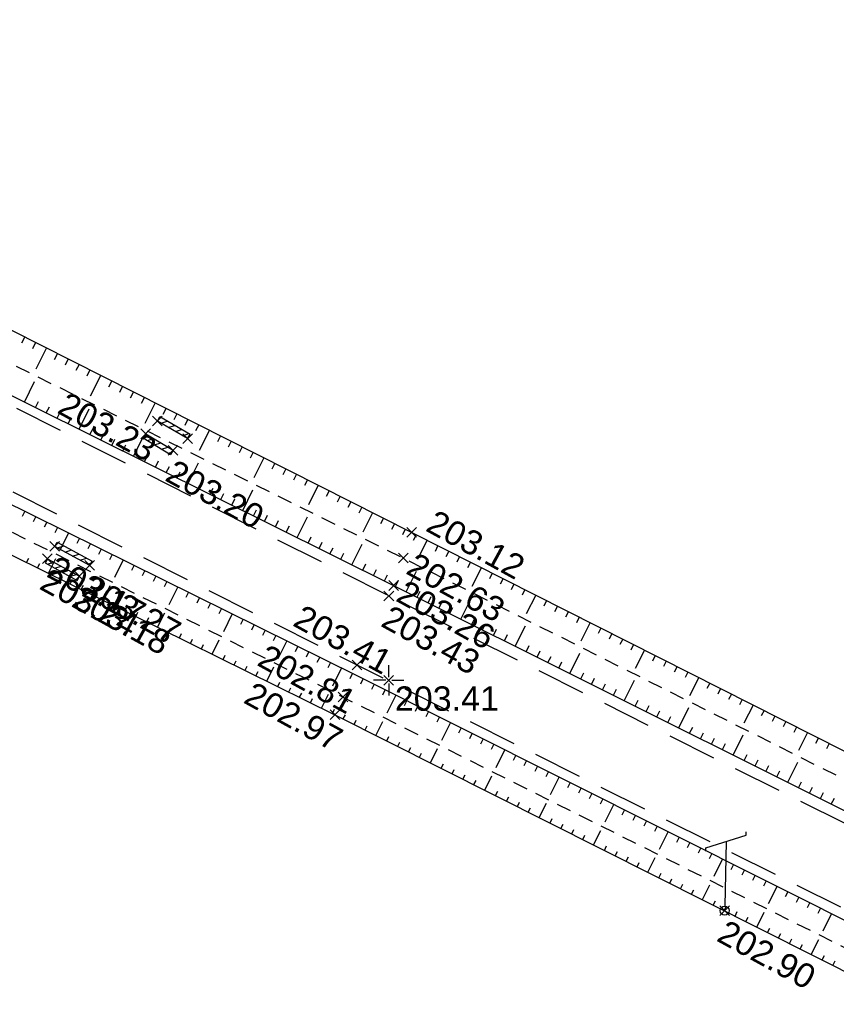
# Model space of a CAD drawing. Extents: x 1616800 to 1632437, y 2248456 to 2251974.
# Tile 229 of 256: x 1617927 to 1617961, y 2251645 to 2251686. Entities that reach past the tile are written whole.
import ezdxf
from ezdxf.enums import TextEntityAlignment as Align

# ---------------------------------------------------------------- set-up
doc = ezdxf.new("R2010")
doc.units = 0
doc.header["$LTSCALE"] = 2
doc.header["$PDMODE"] = 3
doc.header["$PDSIZE"] = 0.2
doc.linetypes.add('CHEMIN', pattern=[1.5, 1, -0.5])
doc.linetypes.add('FOSSE', pattern=[0.5, 0.3, -0.2])
doc.layers.get('0').update_dxf_attribs({"linetype": 'CONTINUOUS'})
for name, color, linetype in [('X-PTS TOPO-TEXTE TOPOALT', 8, 'CONTINUOUS'), ('X-PTS TOPO-TOPOPOINT', 8, 'CONTINUOUS'), ('Y-FDP TOPO-TOP_AXE_FOSSE', 8, 'CONTINUOUS'), ('Y-FDP TOPO-TOP_BARBULE', 8, 'CONTINUOUS'), ('Y-FDP TOPO-TOP_BATI', 8, 'CONTINUOUS'), ('Y-FDP TOPO-TOP_BORNE', 8, 'CONTINUOUS'), ('Y-FDP TOPO-TOP_TALUS', 8, 'CONTINUOUS'), ('Y-FDP TOPO-TOP_VOIRIE', 8, 'CHEMIN'), ('Y-RESEAU EXISTANT FDP-TOP_PTT_symb', 3, 'CONTINUOUS')]:
    doc.layers.add(name, color=color, linetype=linetype)
doc.styles.get("Standard").update_dxf_attribs({"font": 'arial.ttf'})
pattern_1 = [(18, (0, 0), (-0.078490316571, 0.24156835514), [])]

# ---------------------------------------------------------------- blocks, each defined once
blk = doc.blocks.new('TCPOINT')
at = {"color": 0}
blk.add_point((0, 0), dxfattribs=at)
at = {"layer": 'X-PTS TOPO-TEXTE TOPOALT'}
blk.add_attdef('ALT', text='', height=0.75, dxfattribs=at).set_placement((0.25, -0.25), align=Align.TOP_LEFT)
blk = doc.blocks.new('T007')
at = {"color": 0}
for p, q in [((0, 0.125), (0, 0.625)), ((-0.125, 0), (-0.625, 0)), ((0, 0), (0, 0)), ((0.125, 0), (0.625, 0)), ((0, -0.125), (0, -0.625))]:
    blk.add_line(p, q, dxfattribs=at)
blk = doc.blocks.new('P001')
at = {"color": 0}
blk.add_line((0, 2.833108), (0, 0.1875), dxfattribs=at)
blk.add_lwpolyline([(-0.822377, 2.42192), (-0.822377, 2.559712), (0.822377, 3.106505), (0.822377, 3.244297)], dxfattribs=at)
blk.add_circle((0, 0), 0.1875, dxfattribs=at)

msp = doc.modelspace()

# ---------------------------------------------------------------- hatches: boundary and pattern name
at = {"layer": 'Y-FDP TOPO-TOP_BATI'}
h = msp.add_hatch(dxfattribs=at)
h.set_pattern_fill('ANSI31', color=256, scale=0.08, angle=333)
h.set_pattern_definition(pattern_1)
h.paths.add_polyline_path([(1617934.3125, 2251668.5942), (1617934.4124, 2251668.7674), (1617933.1703, 2251669.4844), (1617933.0703, 2251669.3112)])
edge = h.paths.add_edge_path()
edge.add_line((1617932.4916, 2251668.6184), (1617932.5951, 2251668.7895))
edge.add_line((1617933.7147, 2251668.112), (1617933.6111, 2251667.9409))
edge.add_line((1617932.4916, 2251668.6184), (1617933.6111, 2251667.9409))
edge.add_line((1617932.5951, 2251668.7895), (1617933.7147, 2251668.112))
h = msp.add_hatch(dxfattribs=at)
h.set_pattern_fill('ANSI31', color=256, scale=0.08, angle=333)
h.set_pattern_definition(pattern_1)
h.paths.add_polyline_path([(1617928.9527, 2251664.3459), (1617930.3918, 2251663.5645), (1617930.2964, 2251663.3887), (1617928.8573, 2251664.1701)])
h.paths.add_polyline_path([(1617929.7777, 2251662.7725), (1617929.8735, 2251662.9481), (1617928.5601, 2251663.6647), (1617928.4643, 2251663.4892)])

# ---------------------------------------------------------------- linework, layer by layer
at = {"layer": 'Y-FDP TOPO-TOP_AXE_FOSSE', "linetype": 'FOSSE', "flags": 128}
for points in [[(1617901.355, 2251684.5861), (1617918.7443, 2251675.7977), (1617943.1666, 2251663.6901), (1618002.8346, 2251633.7811)], [(1617915.471, 2251670.5435), (1617940.6947, 2251657.9858), (1618000.4532, 2251628.1511), (1617982.6471, 2251600.529), (1617961.0239, 2251568.29)]]:
    msp.add_lwpolyline(points, dxfattribs=at)
at = {"layer": 'Y-FDP TOPO-TOP_BARBULE'}
for p, q in [((1617927.6272, 2251672.7672), (1617927.4941, 2251672.5036)), ((1617928.0735, 2251672.5417), (1617927.9408, 2251672.2789)), ((1617928.5198, 2251672.3162), (1617928.0787, 2251671.4431)), ((1617928.9661, 2251672.0908), (1617928.8342, 2251671.8296)), ((1617929.4124, 2251671.8653), (1617929.2808, 2251671.605)), ((1617929.8587, 2251671.6399), (1617929.7275, 2251671.3803)), ((1617930.3049, 2251671.4144), (1617930.1742, 2251671.1557)), ((1617927.6172, 2251670.0917), (1617928.034, 2251670.9308)), ((1617930.7512, 2251671.1889), (1617930.3169, 2251670.3292)), ((1617931.1975, 2251670.9635), (1617931.0676, 2251670.7064)), ((1617931.6438, 2251670.738), (1617931.5143, 2251670.4817)), ((1617932.0901, 2251670.5126), (1617931.961, 2251670.2571)), ((1617928.0649, 2251669.8692), (1617928.1901, 2251670.121)), ((1617932.5363, 2251670.2871), (1617932.4077, 2251670.0324)), ((1617932.9826, 2251670.0616), (1617932.5551, 2251669.2154)), ((1617928.5127, 2251669.6468), (1617928.6379, 2251669.8987)), ((1617928.9605, 2251669.4243), (1617929.0857, 2251669.6763)), ((1617929.8561, 2251668.9794), (1617930.2737, 2251669.82)), ((1617933.4289, 2251669.8362), (1617933.3011, 2251669.5831)), ((1617933.8752, 2251669.6107), (1617933.7478, 2251669.3585)), ((1617929.4083, 2251669.2018), (1617929.5335, 2251669.4539)), ((1617934.3215, 2251669.3853), (1617934.1944, 2251669.1338)), ((1617930.3039, 2251668.7569), (1617930.4292, 2251669.0092)), ((1617930.7517, 2251668.5345), (1617930.877, 2251668.7868)), ((1617934.7678, 2251669.1598), (1617934.6411, 2251668.9092)), ((1617935.214, 2251668.9343), (1617934.7933, 2251668.1016)), ((1617931.1994, 2251668.312), (1617931.3249, 2251668.5644)), ((1617932.095, 2251667.8671), (1617932.5134, 2251668.7092)), ((1617935.6603, 2251668.7089), (1617935.5345, 2251668.4599)), ((1617936.1066, 2251668.4834), (1617935.9812, 2251668.2352)), ((1617931.6472, 2251668.0895), (1617931.7727, 2251668.3421)), ((1617936.5529, 2251668.258), (1617936.4279, 2251668.0106)), ((1617936.9992, 2251668.0325), (1617936.8746, 2251667.7859)), ((1617932.5428, 2251667.6446), (1617932.6683, 2251667.8973)), ((1617932.9906, 2251667.4221), (1617933.1162, 2251667.675)), ((1617934.3339, 2251666.7548), (1617934.753, 2251667.5984)), ((1617937.4454, 2251667.807), (1617937.0315, 2251666.9877)), ((1617937.8917, 2251667.5816), (1617937.768, 2251667.3366)), ((1617933.4384, 2251667.1997), (1617933.564, 2251667.4526)), ((1617933.8861, 2251666.9772), (1617934.0118, 2251667.2302)), ((1617938.338, 2251667.3561), (1617938.2147, 2251667.1119)), ((1617934.7817, 2251666.5323), (1617934.9075, 2251666.7855)), ((1617938.7843, 2251667.1307), (1617938.6613, 2251666.8873)), ((1617939.2306, 2251666.9052), (1617939.108, 2251666.6626)), ((1617935.2295, 2251666.3098), (1617935.3553, 2251666.5631)), ((1617936.5729, 2251665.6425), (1617936.9927, 2251666.4876)), ((1617939.6769, 2251666.6797), (1617939.2698, 2251665.8739)), ((1617940.1231, 2251666.4543), (1617940.0014, 2251666.2133)), ((1617935.6773, 2251666.0874), (1617935.8032, 2251666.3407)), ((1617936.1251, 2251665.8649), (1617936.251, 2251666.1184)), ((1617940.5694, 2251666.2288), (1617940.4481, 2251665.9887)), ((1617941.0157, 2251666.0034), (1617940.8948, 2251665.764)), ((1617927.6311, 2251665.6122), (1617927.5242, 2251665.396)), ((1617937.0206, 2251665.42), (1617937.1466, 2251665.6736)), ((1617941.462, 2251665.7779), (1617941.3415, 2251665.5394)), ((1617941.9083, 2251665.5524), (1617941.508, 2251664.7601)), ((1617928.0793, 2251665.3907), (1617927.9723, 2251665.1741)), ((1617928.5276, 2251665.1691), (1617928.4204, 2251664.9523)), ((1617937.4684, 2251665.1975), (1617937.5945, 2251665.4512)), ((1617937.9162, 2251664.9751), (1617938.0423, 2251665.2289)), ((1617938.8118, 2251664.5302), (1617939.2324, 2251665.3768)), ((1617942.3545, 2251665.327), (1617942.2349, 2251665.0901)), ((1617928.9758, 2251664.9476), (1617928.8685, 2251664.7304)), ((1617938.364, 2251664.7526), (1617938.4901, 2251665.0065)), ((1617942.8008, 2251665.1015), (1617942.6816, 2251664.8654)), ((1617943.2471, 2251664.8761), (1617943.1283, 2251664.6408)), ((1617929.424, 2251664.7261), (1617929.0658, 2251664.0011)), ((1617929.8723, 2251664.5045), (1617929.7646, 2251664.2867)), ((1617939.2596, 2251664.3077), (1617939.3858, 2251664.5618)), ((1617939.7073, 2251664.0852), (1617939.8336, 2251664.3394)), ((1617943.6934, 2251664.6506), (1617943.5749, 2251664.4161)), ((1617944.1397, 2251664.4251), (1617943.7453, 2251663.6446)), ((1617930.3205, 2251664.283), (1617930.2127, 2251664.0649)), ((1617930.7688, 2251664.0614), (1617930.6608, 2251663.843)), ((1617940.1551, 2251663.8628), (1617940.2814, 2251664.117)), ((1617941.0507, 2251663.4178), (1617941.472, 2251664.266)), ((1617944.5859, 2251664.1996), (1617944.4678, 2251663.9658)), ((1617945.0322, 2251663.9741), (1617944.9142, 2251663.7406)), ((1617927.7026, 2251663.5112), (1617927.7923, 2251663.6928)), ((1617928.5993, 2251663.0685), (1617928.897, 2251663.6715)), ((1617931.217, 2251663.8399), (1617931.1089, 2251663.6212)), ((1617931.6652, 2251663.6183), (1617931.3044, 2251662.8882)), ((1617940.6029, 2251663.6403), (1617940.7293, 2251663.8946)), ((1617945.4785, 2251663.7486), (1617945.3607, 2251663.5155)), ((1617928.151, 2251663.2899), (1617928.2404, 2251663.4711)), ((1617932.1135, 2251663.3968), (1617932.0051, 2251663.1775)), ((1617932.5617, 2251663.1752), (1617932.4532, 2251662.9556)), ((1617941.4985, 2251663.1954), (1617941.6249, 2251663.4499)), ((1617941.9463, 2251662.9729), (1617942.0728, 2251663.2275)), ((1617943.2892, 2251662.3046), (1617943.712, 2251663.1519)), ((1617945.9247, 2251663.5231), (1617945.8071, 2251663.2903)), ((1617946.371, 2251663.2976), (1617945.9795, 2251662.5229)), ((1617929.0476, 2251662.8472), (1617929.1368, 2251663.0277)), ((1617929.496, 2251662.6258), (1617929.5849, 2251662.806)), ((1617933.01, 2251662.9537), (1617932.9012, 2251662.7337)), ((1617933.4582, 2251662.7322), (1617933.3493, 2251662.5119)), ((1617942.3941, 2251662.7505), (1617942.5206, 2251663.0052)), ((1617942.8418, 2251662.5279), (1617942.9687, 2251662.7822)), ((1617946.8173, 2251663.0721), (1617946.7, 2251662.8401)), ((1617947.2635, 2251662.8466), (1617947.1464, 2251662.6149)), ((1617929.9443, 2251662.4045), (1617930.0331, 2251662.5843)), ((1617930.3927, 2251662.1832), (1617930.4813, 2251662.3626)), ((1617930.841, 2251661.9618), (1617931.1357, 2251662.5588)), ((1617933.9064, 2251662.5106), (1617933.543, 2251661.7753)), ((1617943.7365, 2251662.0813), (1617943.8633, 2251662.3353)), ((1617947.7098, 2251662.6212), (1617947.5929, 2251662.3898)), ((1617948.1561, 2251662.3957), (1617948.0393, 2251662.1646)), ((1617931.2893, 2251661.7405), (1617931.3776, 2251661.9192)), ((1617934.3547, 2251662.2891), (1617934.2455, 2251662.0682)), ((1617934.8029, 2251662.0675), (1617934.6936, 2251661.8463)), ((1617944.1839, 2251661.858), (1617944.3106, 2251662.1118)), ((1617945.526, 2251661.1882), (1617945.9474, 2251662.0324)), ((1617948.6023, 2251662.1702), (1617948.2137, 2251661.4011)), ((1617949.0486, 2251661.9447), (1617948.9322, 2251661.7143)), ((1617931.7377, 2251661.5191), (1617931.8257, 2251661.6975)), ((1617935.2512, 2251661.846), (1617935.1417, 2251661.6245)), ((1617935.6994, 2251661.6244), (1617935.5898, 2251661.4026)), ((1617944.6313, 2251661.6348), (1617944.7579, 2251661.8884)), ((1617945.0787, 2251661.4115), (1617945.2051, 2251661.6649)), ((1617949.4949, 2251661.7192), (1617949.3786, 2251661.4892)), ((1617932.186, 2251661.2978), (1617932.2739, 2251661.4758)), ((1617932.6344, 2251661.0765), (1617932.7221, 2251661.2541)), ((1617933.0827, 2251660.8551), (1617933.3745, 2251661.4461)), ((1617936.1476, 2251661.4029), (1617935.7817, 2251660.6624)), ((1617936.5959, 2251661.1814), (1617936.4859, 2251660.9589)), ((1617945.9734, 2251660.9649), (1617946.0997, 2251661.218)), ((1617949.9411, 2251661.4937), (1617949.8251, 2251661.264)), ((1617950.3874, 2251661.2682), (1617950.2715, 2251661.0389)), ((1617933.531, 2251660.6338), (1617933.6184, 2251660.8107)), ((1617937.0441, 2251660.9598), (1617936.934, 2251660.737)), ((1617937.4924, 2251660.7383), (1617937.3821, 2251660.5152)), ((1617946.4208, 2251660.7416), (1617946.547, 2251660.9945)), ((1617946.8682, 2251660.5184), (1617946.9943, 2251660.771)), ((1617947.7629, 2251660.0718), (1617948.1827, 2251660.9129)), ((1617950.8337, 2251661.0427), (1617950.448, 2251660.2794)), ((1617951.2799, 2251660.8172), (1617951.1644, 2251660.5886)), ((1617933.9794, 2251660.4124), (1617934.0666, 2251660.589)), ((1617934.4277, 2251660.1911), (1617934.5147, 2251660.3673)), ((1617935.3244, 2251659.7484), (1617935.6132, 2251660.3334)), ((1617937.9406, 2251660.5167), (1617937.8302, 2251660.2933)), ((1617947.3155, 2251660.2951), (1617947.4416, 2251660.5476)), ((1617951.7262, 2251660.5917), (1617951.6108, 2251660.3634)), ((1617952.1724, 2251660.3662), (1617952.0573, 2251660.1383)), ((1617934.8761, 2251659.9698), (1617934.9629, 2251660.1456)), ((1617938.3888, 2251660.2952), (1617938.0203, 2251659.5495)), ((1617938.8371, 2251660.0736), (1617938.7264, 2251659.8496)), ((1617948.2103, 2251659.8485), (1617948.3361, 2251660.1007)), ((1617952.6187, 2251660.1408), (1617952.5037, 2251659.9131)), ((1617953.065, 2251659.9153), (1617952.6822, 2251659.1577)), ((1617935.7727, 2251659.5271), (1617935.8592, 2251659.7022)), ((1617939.2853, 2251659.8521), (1617939.1744, 2251659.6278)), ((1617939.7335, 2251659.6305), (1617939.6225, 2251659.4059)), ((1617948.6577, 2251659.6252), (1617948.7834, 2251659.8772)), ((1617949.1051, 2251659.402), (1617949.2307, 2251659.6537)), ((1617949.9998, 2251658.9554), (1617950.418, 2251659.7934)), ((1617953.5112, 2251659.6898), (1617953.3966, 2251659.4628)), ((1617936.2211, 2251659.3057), (1617936.3074, 2251659.4805)), ((1617936.6694, 2251659.0844), (1617936.7555, 2251659.2588)), ((1617937.5661, 2251658.6417), (1617937.852, 2251659.2207)), ((1617940.1818, 2251659.409), (1617940.0706, 2251659.1841)), ((1617940.63, 2251659.1875), (1617940.2589, 2251658.4366)), ((1617949.5524, 2251659.1787), (1617949.678, 2251659.4303)), ((1617953.9575, 2251659.4643), (1617953.843, 2251659.2377)), ((1617954.4038, 2251659.2388), (1617954.2895, 2251659.0125)), ((1617937.1178, 2251658.8631), (1617937.2037, 2251659.0371)), ((1617941.0783, 2251658.9659), (1617940.9668, 2251658.7404)), ((1617941.5257, 2251658.7428), (1617941.4129, 2251658.5179)), ((1617950.4472, 2251658.7321), (1617950.5726, 2251658.9833)), ((1617950.8946, 2251658.5088), (1617951.0198, 2251658.7599)), ((1617954.85, 2251659.0133), (1617954.7359, 2251658.7874)), ((1617955.2963, 2251658.7878), (1617954.9164, 2251658.036)), ((1617938.0144, 2251658.4204), (1617938.1, 2251658.5937)), ((1617938.4628, 2251658.199), (1617938.5482, 2251658.372)), ((1617941.9727, 2251658.5187), (1617941.86, 2251658.2939)), ((1617942.4196, 2251658.2946), (1617942.307, 2251658.07)), ((1617951.3419, 2251658.2856), (1617951.4671, 2251658.5364)), ((1617951.7893, 2251658.0623), (1617951.9144, 2251658.3129)), ((1617952.2367, 2251657.839), (1617952.6534, 2251658.6739)), ((1617955.7426, 2251658.5623), (1617955.6288, 2251658.3371)), ((1617956.1888, 2251658.3368), (1617956.0752, 2251658.112)), ((1617938.9111, 2251657.9777), (1617938.9963, 2251658.1503)), ((1617939.3595, 2251657.7564), (1617939.4445, 2251657.9286)), ((1617939.8078, 2251657.535), (1617940.0907, 2251658.108)), ((1617942.8666, 2251658.0704), (1617942.4915, 2251657.3225)), ((1617956.6351, 2251658.1113), (1617956.5217, 2251657.8868)), ((1617957.0814, 2251657.8858), (1617956.9681, 2251657.6617)), ((1617940.2561, 2251657.3137), (1617940.3408, 2251657.4852)), ((1617943.3135, 2251657.8463), (1617943.2011, 2251657.6221)), ((1617943.7605, 2251657.6221), (1617943.6481, 2251657.3981)), ((1617952.6841, 2251657.6157), (1617952.809, 2251657.866)), ((1617953.1314, 2251657.3924), (1617953.2563, 2251657.6425)), ((1617954.4736, 2251656.7226), (1617954.8887, 2251657.5544)), ((1617957.5276, 2251657.6603), (1617957.1507, 2251656.9143)), ((1617940.7032, 2251657.0898), (1617940.7893, 2251657.2608)), ((1617944.2074, 2251657.398), (1617944.0952, 2251657.1742)), ((1617944.6544, 2251657.1738), (1617944.5422, 2251656.9502)), ((1617953.5788, 2251657.1692), (1617953.7035, 2251657.4191)), ((1617954.0262, 2251656.9459), (1617954.1508, 2251657.1956)), ((1617957.9739, 2251657.4349), (1617957.861, 2251657.2114)), ((1617958.4202, 2251657.2094), (1617958.3074, 2251656.9862)), ((1617941.1499, 2251656.8651), (1617941.2361, 2251657.0365)), ((1617941.5965, 2251656.6404), (1617941.6829, 2251656.8121)), ((1617942.0432, 2251656.4157), (1617942.3317, 2251656.9892)), ((1617945.1013, 2251656.9497), (1617944.7278, 2251656.205)), ((1617945.5482, 2251656.7256), (1617945.4363, 2251656.5023)), ((1617954.9209, 2251656.4993), (1617955.0454, 2251656.7487)), ((1617958.8664, 2251656.9839), (1617958.7539, 2251656.7611)), ((1617959.3127, 2251656.7584), (1617959.2003, 2251656.5359)), ((1617942.4899, 2251656.191), (1617942.5766, 2251656.3634)), ((1617945.9952, 2251656.5014), (1617945.8834, 2251656.2784)), ((1617946.4421, 2251656.2773), (1617946.3304, 2251656.0544)), ((1617955.3683, 2251656.276), (1617955.4927, 2251656.5252)), ((1617955.8157, 2251656.0528), (1617955.94, 2251656.3017)), ((1617956.7105, 2251655.6062), (1617957.124, 2251656.4348)), ((1617959.759, 2251656.5329), (1617959.3849, 2251655.7925)), ((1617960.2052, 2251656.3074), (1617960.0932, 2251656.0856)), ((1617942.9366, 2251655.9663), (1617943.0234, 2251656.139)), ((1617943.3832, 2251655.7416), (1617943.4703, 2251655.9146)), ((1617944.2766, 2251655.2923), (1617944.5677, 2251655.8711)), ((1617946.8891, 2251656.0531), (1617946.7774, 2251655.8305)), ((1617956.2631, 2251655.8295), (1617956.3872, 2251656.0783)), ((1617960.6515, 2251656.0819), (1617960.5396, 2251655.8605)), ((1617943.8299, 2251655.5169), (1617943.9171, 2251655.6903)), ((1617947.336, 2251655.829), (1617946.9642, 2251655.0875)), ((1617947.783, 2251655.6048), (1617947.6715, 2251655.3826)), ((1617957.1578, 2251655.3829), (1617957.2818, 2251655.6313)), ((1617944.7232, 2251655.0676), (1617944.8108, 2251655.2415)), ((1617948.2299, 2251655.3807), (1617948.1186, 2251655.1586)), ((1617948.6769, 2251655.1566), (1617948.5656, 2251654.9347)), ((1617957.6052, 2251655.1596), (1617957.7291, 2251655.4079)), ((1617958.0526, 2251654.9364), (1617958.1764, 2251655.1844)), ((1617958.9473, 2251654.4898), (1617959.3594, 2251655.3153)), ((1617945.1699, 2251654.8429), (1617945.2576, 2251655.0172)), ((1617945.6166, 2251654.6182), (1617945.7044, 2251654.7928)), ((1617946.5099, 2251654.1688), (1617946.8038, 2251654.7531)), ((1617949.1238, 2251654.9324), (1617949.0126, 2251654.7107)), ((1617949.5708, 2251654.7083), (1617949.2005, 2251653.97)), ((1617958.5, 2251654.7131), (1617958.6237, 2251654.9609)), ((1617946.0632, 2251654.3935), (1617946.1512, 2251654.5684)), ((1617950.0177, 2251654.4841), (1617949.9067, 2251654.2628)), ((1617950.4646, 2251654.26), (1617950.3538, 2251654.0389)), ((1617959.3947, 2251654.2665), (1617959.5182, 2251654.514)), ((1617959.8421, 2251654.0432), (1617959.9655, 2251654.2905)), ((1617946.9566, 2251653.9441), (1617947.0449, 2251654.1197)), ((1617947.4033, 2251653.7194), (1617947.4917, 2251653.8953)), ((1617950.9116, 2251654.0358), (1617950.8008, 2251653.8149)), ((1617960.2895, 2251653.82), (1617960.4128, 2251654.0671)), ((1617960.7368, 2251653.5967), (1617960.8601, 2251653.8436)), ((1617947.8499, 2251653.4947), (1617947.9386, 2251653.671)), ((1617948.2966, 2251653.27), (1617948.3854, 2251653.4466)), ((1617948.7433, 2251653.0453), (1617949.0399, 2251653.635)), ((1617951.3585, 2251653.8117), (1617951.2478, 2251653.591)), ((1617951.8055, 2251653.5875), (1617951.4369, 2251652.8525)), ((1617952.2524, 2251653.3634), (1617952.1419, 2251653.1431)), ((1617952.6994, 2251653.1393), (1617952.589, 2251652.9191)), ((1617949.1899, 2251652.8207), (1617949.2791, 2251652.9979)), ((1617949.6366, 2251652.596), (1617949.7259, 2251652.7735)), ((1617953.1463, 2251652.9151), (1617953.036, 2251652.6952)), ((1617953.5933, 2251652.691), (1617953.4831, 2251652.4712)), ((1617950.0833, 2251652.3713), (1617950.1727, 2251652.5491)), ((1617950.5299, 2251652.1466), (1617950.6196, 2251652.3248)), ((1617950.9766, 2251651.9219), (1617951.2759, 2251652.5169)), ((1617954.0402, 2251652.4668), (1617953.6732, 2251651.735)), ((1617954.4871, 2251652.2427), (1617954.3771, 2251652.0233)), ((1617951.4233, 2251651.6972), (1617951.5132, 2251651.876)), ((1617954.9341, 2251652.0185), (1617954.8242, 2251651.7994)), ((1617951.87, 2251651.4725), (1617951.9601, 2251651.6517)), ((1617952.3166, 2251651.2478), (1617952.4069, 2251651.4273)), ((1617955.381, 2251651.7944), (1617955.2712, 2251651.5754)), ((1617955.828, 2251651.5703), (1617955.7183, 2251651.3515)), ((1617952.7633, 2251651.0231), (1617952.8537, 2251651.2029)), ((1617953.21, 2251650.7984), (1617953.512, 2251651.3989)), ((1617956.2749, 2251651.3461), (1617955.9095, 2251650.6175)), ((1617956.7219, 2251651.122), (1617956.6123, 2251650.9036)), ((1617953.6566, 2251650.5737), (1617953.7474, 2251650.7542)), ((1617957.1688, 2251650.8978), (1617957.0594, 2251650.6796)), ((1617957.6158, 2251650.6737), (1617957.5064, 2251650.4557)), ((1617954.1033, 2251650.3491), (1617954.1942, 2251650.5298)), ((1617954.55, 2251650.1244), (1617954.6411, 2251650.3055)), ((1617955.4433, 2251649.675), (1617955.7481, 2251650.2808)), ((1617958.0627, 2251650.4495), (1617957.9535, 2251650.2317)), ((1617958.5097, 2251650.2254), (1617958.1459, 2251649.5)), ((1617954.9966, 2251649.8997), (1617955.0879, 2251650.0811)), ((1617958.9566, 2251650.0013), (1617958.8476, 2251649.7838)), ((1617955.89, 2251649.4503), (1617955.9816, 2251649.6324)), ((1617956.3367, 2251649.2256), (1617956.4284, 2251649.408)), ((1617959.4035, 2251649.7771), (1617959.2946, 2251649.5599)), ((1617959.8505, 2251649.553), (1617959.7416, 2251649.3359)), ((1617956.7833, 2251649.0009), (1617956.8752, 2251649.1836)), ((1617957.6767, 2251648.5515), (1617957.9841, 2251649.1628)), ((1617960.2974, 2251649.3288), (1617960.1887, 2251649.112)), ((1617960.7444, 2251649.1047), (1617960.3822, 2251648.3825)), ((1617957.23, 2251648.7762), (1617957.3221, 2251648.9593)), ((1617958.1233, 2251648.3268), (1617958.2157, 2251648.5105)), ((1617958.57, 2251648.1022), (1617958.6626, 2251648.2862)), ((1617959.0167, 2251647.8775), (1617959.1094, 2251648.0618)), ((1617959.4633, 2251647.6528), (1617959.5562, 2251647.8374)), ((1617959.91, 2251647.4281), (1617960.2202, 2251648.0447)), ((1617960.3567, 2251647.2034), (1617960.4499, 2251647.3887)), ((1617960.8034, 2251646.9787), (1617960.8967, 2251647.1643))]:
    msp.add_line(p, q, dxfattribs=at)
at = {"layer": 'Y-FDP TOPO-TOP_BATI', "flags": 128}
for points, elevation in [([(1617933.0703, 2251669.3112), (1617933.1703, 2251669.4844)], 203.19), ([(1617934.3125, 2251668.5942), (1617933.0703, 2251669.3112)], 203.19), ([(1617934.4124, 2251668.7674), (1617933.1703, 2251669.4844)], 203.19), ([(1617932.4916, 2251668.6184), (1617932.5951, 2251668.7895)], 203.23), ([(1617932.5951, 2251668.7895), (1617933.7147, 2251668.112)], 203.23), ([(1617932.4916, 2251668.6184), (1617933.6111, 2251667.9409)], 203.23), ([(1617934.3125, 2251668.5942), (1617934.4124, 2251668.7674)], 203.19), ([(1617933.7147, 2251668.112), (1617933.6111, 2251667.9409)], 203.2), ([(1617928.5601, 2251663.6647), (1617928.4643, 2251663.4892)], 203.24), ([(1617928.5601, 2251663.6647), (1617929.8735, 2251662.9481)], 203.24), ([(1617928.4643, 2251663.4892), (1617929.7777, 2251662.7725)], 203.24), ([(1617929.7777, 2251662.7725), (1617929.8735, 2251662.9481)], 203.24)]:
    msp.add_lwpolyline(points, dxfattribs=dict(at, elevation=elevation))
for points in [[(1617928.8573, 2251664.1701), (1617928.9527, 2251664.3459)], [(1617928.9527, 2251664.3459), (1617930.3918, 2251663.5645)], [(1617930.2964, 2251663.3887), (1617930.3918, 2251663.5645)]]:
    msp.add_lwpolyline(points, dxfattribs=at)
at = {"layer": 'Y-FDP TOPO-TOP_BATI', "linetype": 'Continuous', "flags": 128}
msp.add_lwpolyline([(1617930.2964, 2251663.3887), (1617928.8573, 2251664.1701)], dxfattribs=at)
at = {"layer": 'Y-FDP TOPO-TOP_TALUS', "linetype": 'Continuous', "flags": 128}
for points in [[(1617901.7116, 2251685.7817), (1617919.4362, 2251676.9053), (1617943.5107, 2251664.7429), (1618003.1072, 2251634.6297)], [(1617900.8202, 2251683.579), (1617918.088, 2251674.8258), (1617942.7695, 2251662.5639), (1618002.4694, 2251632.7685)], [(1617915.9769, 2251671.3724), (1617941.2641, 2251658.8741), (1618000.7741, 2251629.0297), (1618001.3376, 2251627.775)], [(1617915.1491, 2251669.7087), (1617940.3609, 2251657.262), (1617999.3654, 2251627.5806), (1617982.1307, 2251601.5324), (1617960.3519, 2251568.859)]]:
    msp.add_lwpolyline(points, dxfattribs=at)
at = {"layer": 'Y-FDP TOPO-TOP_VOIRIE', "linetype": 'CHEMIN', "flags": 128}
for points in [[(1618001.5444, 2251632.7183), (1617942.5739, 2251662.138), (1617917.8631, 2251674.5771), (1617900.5813, 2251683.3307)], [(1617916.4188, 2251671.789), (1617941.2644, 2251659.3056), (1618001.2442, 2251629.2898)]]:
    msp.add_lwpolyline(points, dxfattribs=at)

# ---------------------------------------------------------------- block references
at = {"layer": 'X-PTS TOPO-TOPOPOINT'}
ref = msp.add_blockref('TCPOINT', (1617932.5934, 2251668.7895, 203.23), dxfattribs=dict(at, rotation=331.2218246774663))
ref.add_attrib('ALT', '203.23', dxfattribs={"layer": 'X-PTS TOPO-TEXTE TOPOALT', "height": 1, "rotation": 331.22182}).set_placement((1617929.3919, 2251670.5461, 203.23), align=Align.TOP_LEFT)
for p, rotation in [((1617933.0686, 2251669.3112, 203.26), 331.2218245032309), ((1617934.3108, 2251668.5942, 203.19), 331.2218242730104)]:
    msp.add_blockref('TCPOINT', p, dxfattribs=dict(at, rotation=rotation))
ref = msp.add_blockref('TCPOINT', (1617933.7129, 2251668.112, 203.2), dxfattribs=dict(at, rotation=331.221824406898))
ref.add_attrib('ALT', '203.20', dxfattribs={"layer": 'X-PTS TOPO-TEXTE TOPOALT', "height": 1, "rotation": 331.22182}).set_placement((1617933.8117, 2251667.7725, 203.2), align=Align.TOP_LEFT)
ref = msp.add_blockref('TCPOINT', (1617943.5107, 2251664.7429, 203.12), dxfattribs=dict(at, rotation=331.2218226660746))
ref.add_attrib('ALT', '203.12', dxfattribs={"layer": 'X-PTS TOPO-TEXTE TOPOALT', "height": 1, "rotation": 331.22182}).set_placement((1617944.5157, 2251665.7108, 203.12), align=Align.TOP_LEFT)
ref = msp.add_blockref('TCPOINT', (1617928.8573, 2251664.1701, 203.17), dxfattribs=dict(at, rotation=331.2218252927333))
ref.add_attrib('ALT', '203.17', dxfattribs={"layer": 'X-PTS TOPO-TEXTE TOPOALT', "height": 1, "rotation": 331.22183}).set_placement((1617928.9561, 2251663.8306, 203.17), align=Align.TOP_LEFT)
ref = msp.add_blockref('TCPOINT', (1617928.5584, 2251663.6647, 203.24), dxfattribs=dict(at, rotation=331.2218253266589))
ref.add_attrib('ALT', '203.24', dxfattribs={"layer": 'X-PTS TOPO-TEXTE TOPOALT', "height": 1, "rotation": 331.22183}).set_placement((1617928.6572, 2251663.3252, 203.24), align=Align.TOP_LEFT)
ref = msp.add_blockref('TCPOINT', (1617930.2964, 2251663.3887, 203.27), dxfattribs=dict(at, rotation=331.2218248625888))
ref.add_attrib('ALT', '203.27', dxfattribs={"layer": 'X-PTS TOPO-TEXTE TOPOALT', "height": 1, "rotation": 331.22182}).set_placement((1617930.3952, 2251663.0492, 203.27), align=Align.TOP_LEFT)
ref = msp.add_blockref('TCPOINT', (1617943.1666, 2251663.6901, 202.63), dxfattribs=dict(at, rotation=331.2218226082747))
ref.add_attrib('ALT', '202.63', dxfattribs={"layer": 'X-PTS TOPO-TEXTE TOPOALT', "height": 1, "rotation": 331.22182}).set_placement((1617943.7027, 2251663.9548, 202.63), align=Align.TOP_LEFT)
ref = msp.add_blockref('TCPOINT', (1617929.8718, 2251662.948, 203.18), dxfattribs=dict(at, rotation=331.2218249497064))
ref.add_attrib('ALT', '203.18', dxfattribs={"layer": 'X-PTS TOPO-TEXTE TOPOALT', "height": 1, "rotation": 331.22182}).set_placement((1617929.9705, 2251662.6086, 203.18), align=Align.TOP_LEFT)
ref = msp.add_blockref('TCPOINT', (1617942.7695, 2251662.5639, 203.26), dxfattribs=dict(at, rotation=331.2218227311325))
ref.add_attrib('ALT', '203.26', dxfattribs={"layer": 'X-PTS TOPO-TEXTE TOPOALT', "height": 1, "rotation": 331.22182}).set_placement((1617943.2902, 2251662.8328, 203.26), align=Align.TOP_LEFT)
ref = msp.add_blockref('TCPOINT', (1617942.5739, 2251662.138, 203.43), dxfattribs=dict(at, rotation=331.2218228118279))
ref.add_attrib('ALT', '203.43', dxfattribs={"layer": 'X-PTS TOPO-TEXTE TOPOALT', "height": 1, "rotation": 331.22182}).set_placement((1617942.6727, 2251661.7985, 203.43), align=Align.TOP_LEFT)
ref = msp.add_blockref('TCPOINT', (1617941.2644, 2251659.3056, 203.41), dxfattribs=dict(at, rotation=331.2218229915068))
ref.add_attrib('ALT', '203.41', dxfattribs={"layer": 'X-PTS TOPO-TEXTE TOPOALT', "height": 1, "rotation": 331.22182}).set_placement((1617939.0623, 2251661.8177, 203.41), align=Align.TOP_LEFT)
ref = msp.add_blockref('TCPOINT', (1617940.6947, 2251657.9858, 202.81), dxfattribs=dict(at, rotation=331.2218232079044))
ref.add_attrib('ALT', '202.81', dxfattribs={"layer": 'X-PTS TOPO-TEXTE TOPOALT', "height": 1, "rotation": 331.22182}).set_placement((1617937.593, 2251660.1926, 202.81), align=Align.TOP_LEFT)
ref = msp.add_blockref('TCPOINT', (1617942.569, 2251658.675, 203.41), dxfattribs=at)
ref.add_attrib('ALT', '203.41', dxfattribs={"layer": 'X-PTS TOPO-TEXTE TOPOALT', "height": 1}).set_placement((1617942.819, 2251658.425, 203.41), align=Align.TOP_LEFT)
ref = msp.add_blockref('TCPOINT', (1617940.3609, 2251657.262, 202.97), dxfattribs=dict(at, rotation=331.2218230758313))
ref.add_attrib('ALT', '202.97', dxfattribs={"layer": 'X-PTS TOPO-TEXTE TOPOALT', "height": 1, "rotation": 331.22182}).set_placement((1617937.0362, 2251658.6557, 202.97), align=Align.TOP_LEFT)
ref = msp.add_blockref('TCPOINT', (1617956.3603, 2251649.2246, 202.9), dxfattribs=dict(at, rotation=331.2218202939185))
ref.add_attrib('ALT', '202.90', dxfattribs={"layer": 'X-PTS TOPO-TEXTE TOPOALT', "height": 1, "rotation": 331.22182}).set_placement((1617956.459, 2251648.8851, 202.9), align=Align.TOP_LEFT)
at = {"layer": 'Y-FDP TOPO-TOP_BORNE'}
msp.add_blockref('T007', (1617942.569, 2251658.675, 203.409), dxfattribs=at)
at = {"layer": 'Y-RESEAU EXISTANT FDP-TOP_PTT_symb', "rotation": 358.930330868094}
msp.add_blockref('P001', (1617956.3611, 2251649.2246, 100.2989), dxfattribs=at)

doc.saveas('drawing.dxf')
